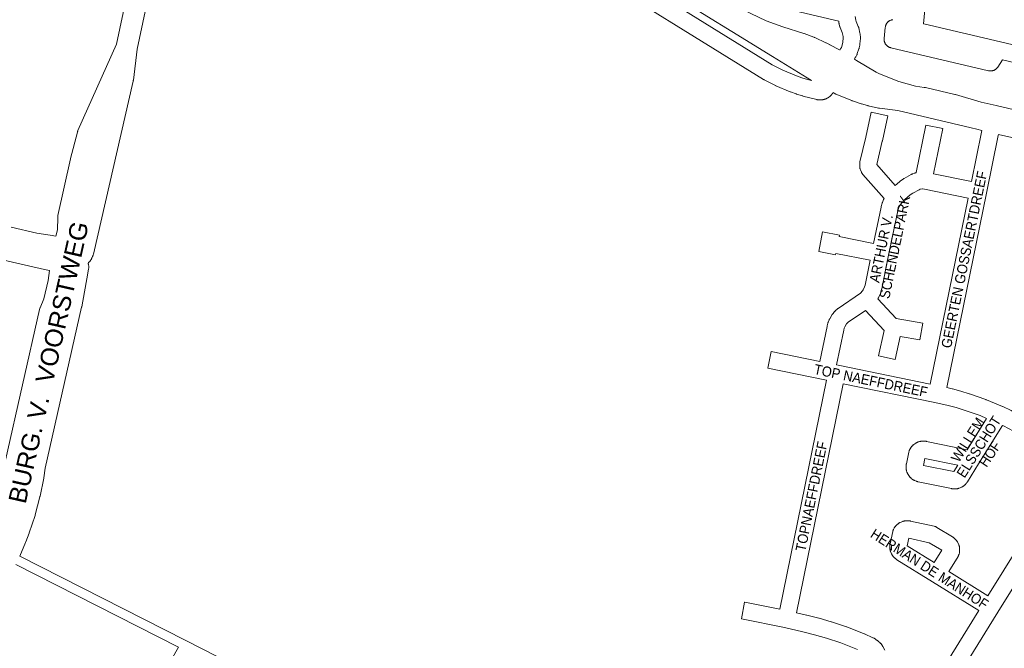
# Model space of a CAD drawing. Header units: metres. Extents: x 123819 to 142731, y 393440 to 405763.
# Tile 104 of 256: x 129557 to 130307, y 398213 to 398692. Entities that reach past the tile are written whole.
import ezdxf
from ezdxf.enums import TextEntityAlignment as Align

# ---------------------------------------------------------------- set-up
doc = ezdxf.new("R2010")
doc.units = ezdxf.units.M
doc.header["$MEASUREMENT"] = 0
for name, color, linetype, lineweight in [('gs-anno-wegen algemeen tekst', 7, 'Continuous', 0), ('gs-knt-aanvullende hoofdweg', 7, 'Continuous', 0), ('gs-knt-fietspaden', 7, 'Continuous', 0), ('gs-knt-hoofdweg', 7, 'Continuous', 0), ('gs-knt-paden', 7, 'Continuous', 0), ('gs-knt-wegen algemeen', 7, 'Continuous', 0)]:
    doc.layers.add(name, color=color, linetype=linetype, lineweight=lineweight)
doc.styles.add('Style-Arial', font='arial.ttf')

msp = doc.modelspace()

# ---------------------------------------------------------------- linework, layer by layer
at = {"layer": 'gs-knt-aanvullende hoofdweg', "color": 7, "linetype": 'Continuous', "flags": 128}
for points in [[(130023.82, 398752.23), (130046.75, 398737.7), (130069.2, 398723.86), (130108.13, 398699.83), (130125.67, 398691.39), (130138.44, 398686.88)], [(130023.82, 398752.23), (130046.75, 398737.7), (130069.2, 398723.86), (130108.13, 398699.83), (130125.67, 398691.39), (130138.44, 398686.88)], [(130176.79, 398636.79), (130176.48, 398636.32), (130176.43, 398636.24), (130176.37, 398636.15), (130176.31, 398636.07), (130176.25, 398635.98), (130176.19, 398635.9), (130176.13, 398635.81), (130176.06, 398635.73), (130176, 398635.65), (130175.94, 398635.57), (130175.87, 398635.48), (130175.81, 398635.4), (130175.74, 398635.32), (130175.67, 398635.24), (130175.61, 398635.16), (130175.54, 398635.09), (130175.47, 398635.01), (130175.4, 398634.93), (130175.33, 398634.85), (130175.26, 398634.78), (130175.19, 398634.7), (130175.11, 398634.63), (130175.04, 398634.55), (130174.97, 398634.48), (130174.89, 398634.41), (130174.82, 398634.34), (130174.74, 398634.26), (130174.67, 398634.19), (130174.59, 398634.12), (130174.51, 398634.05), (130174.43, 398633.99), (130174.35, 398633.92), (130174.27, 398633.85), (130174.19, 398633.78), (130174.11, 398633.72), (130174.03, 398633.65), (130173.95, 398633.59), (130173.87, 398633.53), (130173.78, 398633.46), (130173.7, 398633.4), (130173.62, 398633.34), (130173.53, 398633.28), (130173.45, 398633.22), (130173.36, 398633.16), (130173.28, 398633.1), (130173.19, 398633.05), (130173.1, 398632.99), (130173.01, 398632.93), (130172.92, 398632.88), (130172.84, 398632.83), (130172.75, 398632.77), (130172.66, 398632.72), (130172.57, 398632.67), (130172.48, 398632.62), (130172.38, 398632.57), (130172.29, 398632.52), (130172.2, 398632.47), (130172.11, 398632.42), (130172.02, 398632.37), (130171.92, 398632.33), (130171.83, 398632.28), (130171.73, 398632.24), (130171.64, 398632.2), (130171.55, 398632.15), (130171.45, 398632.11), (130171.35, 398632.07), (130171.26, 398632.03), (130171.16, 398631.99), (130171.06, 398631.95), (130170.97, 398631.92), (130170.87, 398631.88), (130170.77, 398631.84), (130170.67, 398631.81), (130170.58, 398631.78), (130170.48, 398631.74), (130170.38, 398631.71), (130170.28, 398631.68), (130170.18, 398631.65), (130170.08, 398631.62), (130169.98, 398631.59), (130169.88, 398631.56), (130169.78, 398631.54), (130169.68, 398631.51), (130169.58, 398631.49), (130169.48, 398631.46), (130169.37, 398631.44), (130169.27, 398631.42), (130169.17, 398631.4), (130169.07, 398631.38), (130168.97, 398631.36), (130168.86, 398631.34), (130168.76, 398631.32), (130168.66, 398631.31), (130168.56, 398631.29), (130168.45, 398631.28), (130168.35, 398631.26), (130168.25, 398631.25), (130168.14, 398631.24), (130168.04, 398631.23), (130167.94, 398631.22), (130167.83, 398631.21), (130167.73, 398631.2), (130167.62, 398631.19), (130167.52, 398631.19), (130167.42, 398631.18), (130167.31, 398631.18), (130167.21, 398631.17), (130167.11, 398631.17), (130167, 398631.17), (130166.9, 398631.17), (130166.79, 398631.17), (130166.69, 398631.17), (130166.59, 398631.17), (130166.48, 398631.18), (130166.38, 398631.18), (130166.27, 398631.19), (130166.17, 398631.19), (130166.07, 398631.2), (130165.96, 398631.21), (130165.86, 398631.21), (130165.75, 398631.22), (130165.65, 398631.24), (130165.55, 398631.25), (130165.45, 398631.26), (130165.34, 398631.27), (130165.24, 398631.29), (130165.14, 398631.3), (130165.03, 398631.32), (130164.75, 398631.37), (130164.47, 398631.44), (130153.8, 398634.15), (130153.64, 398634.2), (130153.48, 398634.24), (130149, 398635.63), (130148.73, 398635.72), (130144.31, 398637.3), (130144.14, 398637.37), (130143.97, 398637.44), (130133.26, 398641.96), (130133.02, 398642.07), (130132.78, 398642.19), (130124.22, 398646.64), (130124.01, 398646.76), (130123.81, 398646.88), (129976.5, 398738.09)], [(130011.73, 398731.59), (130130.46, 398658.08), (130138.57, 398653.85), (130148.87, 398649.5), (130152.99, 398648.03), (130157.18, 398646.73), (130160.25, 398645.95)], [(130160.25, 398645.95), (130130.61, 398664.21), (130099.59, 398683.34), (130080.58, 398695.06), (130061.27, 398706.96), (130046.43, 398715.32), (130046.42, 398715.32), (130032.3, 398721.94), (130032.26, 398721.97), (130013.7, 398730.82), (130013.69, 398730.82), (130011.73, 398731.59)], [(130138.44, 398686.88), (130154.41, 398681.95), (130154.62, 398681.88), (130154.83, 398681.8), (130162.21, 398679.03)], [(130162.21, 398679.03), (130162.26, 398679.01), (130162.48, 398678.92), (130162.5, 398678.91), (130162.58, 398678.88), (130162.67, 398678.84), (130162.75, 398678.81), (130162.79, 398678.79), (130162.91, 398678.73)], [(130162.21, 398679.03), (130162.26, 398679.01), (130162.48, 398678.92), (130162.5, 398678.91), (130162.58, 398678.88), (130162.67, 398678.84), (130162.75, 398678.81), (130162.79, 398678.79), (130162.91, 398678.73)], [(130162.91, 398678.73), (130171.25, 398674.84), (130171.43, 398674.75), (130174.13, 398673.41), (130174.26, 398673.34), (130174.42, 398673.26), (130181.78, 398669.38), (130181.96, 398669.28)], [(130181.96, 398669.28), (130181.99, 398669.26)], [(130181.96, 398669.28), (130181.99, 398669.26)], [(130193.01, 398662.33), (130194.59, 398661.35)], [(130194.59, 398661.35), (130209.55, 398652.47)], [(130194.59, 398661.35), (130209.55, 398652.47)], [(130209.55, 398652.47), (130212.08, 398651.2)], [(130212.08, 398651.2), (130226.95, 398645.12), (130239.49, 398641.6), (130246.33, 398640.75), (130246.72, 398640.69), (130247.11, 398640.61), (130269.65, 398635.35), (130270.03, 398635.25), (130289.56, 398629.61)], [(130212.08, 398651.2), (130226.95, 398645.12), (130239.49, 398641.6), (130246.33, 398640.75), (130246.72, 398640.69), (130247.11, 398640.61), (130269.65, 398635.35), (130270.03, 398635.25), (130289.56, 398629.61)], [(130290.21, 398607.89), (130286.35, 398608.8), (130286.3, 398608.81), (130281.94, 398609.87), (130240.12, 398619.81), (130240.12, 398619.81), (130226.19, 398623.01), (130212.13, 398624.9), (130211.81, 398624.95), (130211.5, 398625.02), (130203.48, 398626.81), (130203.27, 398626.86), (130203.07, 398626.91), (130198.47, 398628.22), (130198.11, 398628.33), (130191.51, 398630.55), (130191.28, 398630.63), (130191.06, 398630.72), (130178.99, 398635.67), (130178.69, 398635.81), (130178.38, 398635.96), (130176.79, 398636.79)], [(130289.56, 398629.61), (130300.99, 398626.87)], [(130300.99, 398626.87), (130301, 398626.87)], [(130300.99, 398626.87), (130301, 398626.87)], [(130301, 398626.87), (130360.25, 398613.02)], [(130442.38, 398572.32), (130440.01, 398572.88), (130319.81, 398600.96), (130319.77, 398600.97), (130302.94, 398604.89), (130302.93, 398604.9), (130302.89, 398604.91)], [(129550.21, 398534.12), (129569.93, 398529.59), (129580.09, 398527.97), (129584.43, 398527.28)], [(129579.54, 398501.06), (129575.64, 398501.94), (129538.73, 398510.3)]]:
    msp.add_lwpolyline(points, dxfattribs=at)
at = {"layer": 'gs-knt-fietspaden', "color": 7, "linetype": 'Continuous', "flags": 128}
for points in [[(129556.8, 398283.35), (129682.81, 398219.2), (129857.66, 398130.06), (130021.43, 398046.57)], [(129677.7, 398213.93), (129553.87, 398276.97)]]:
    msp.add_lwpolyline(points, dxfattribs=at)
at = {"layer": 'gs-knt-hoofdweg', "color": 7, "linetype": 'Continuous', "flags": 128}
for points in [[(129584.43, 398527.28), (129585.56, 398532.1), (129585.75, 398541.6), (129585.76, 398541.91), (129585.79, 398542.23), (129585.83, 398542.54), (129585.88, 398542.85), (129585.94, 398543.16), (129595.51, 398586.38), (129595.57, 398586.65), (129600.71, 398606.53), (129600.8, 398606.85), (129600.91, 398607.17), (129601.03, 398607.49), (129601.16, 398607.8), (129630.64, 398673.7), (129652.52, 398776.62)], [(129529.25, 398297.38), (129532.74, 398305.51), (129534.91, 398311.24), (129538.91, 398323.42), (129542.15, 398335.7), (129544.69, 398348.24), (129545.88, 398355.95), (129545.93, 398356.22), (129545.98, 398356.49), (129571.86, 398471.37), (129571.95, 398471.72), (129572.05, 398472.08), (129572.17, 398472.42), (129572.31, 398472.76), (129575.17, 398479.43), (129578.41, 398493.39), (129579.54, 398501.06)]]:
    msp.add_lwpolyline(points, dxfattribs=at)
msp.add_lwpolyline([(129668.13, 398773.02), (129646.21, 398669.89), (129643.42, 398646.35), (129643.38, 398646.06), (129643.33, 398645.78), (129643.27, 398645.5), (129612.96, 398513.56), (129612.86, 398513.18), (129612.74, 398512.81), (129612.61, 398512.44), (129612.46, 398512.08), (129612.29, 398511.73), (129612.11, 398511.39), (129611.91, 398511.05), (129611.81, 398510.91), (129611.79, 398510.85), (129611.67, 398510.5), (129611.53, 398510.16), (129611.38, 398509.83), (129611.21, 398509.5), (129611.02, 398509.18), (129610.82, 398508.87), (129610.6, 398508.57), (129610.37, 398508.29), (129610.13, 398508.01), (129609.87, 398507.75), (129609.6, 398507.5), (129609.32, 398507.26), (129609.17, 398507.15, -0.387784), (129609.16, 398507.16), (129609.12, 398507.23), (129609.1, 398507.27), (129608.94, 398506.65), (129609.06, 398506.28), (129609.16, 398505.91), (129609.25, 398505.54), (129609.32, 398505.16), (129609.37, 398504.78), (129609.4, 398504.4), (129609.42, 398504.01), (129609.41, 398503.63), (129609.39, 398503.24), (129609.35, 398502.86), (129609.29, 398502.48), (129608.68, 398499.15), (129604.02, 398473.5), (129603.97, 398473.25), (129603.96, 398473.17), (129576.27, 398350.47), (129575.12, 398343.01), (129575.06, 398342.65), (129572.28, 398328.92), (129572.23, 398328.69), (129572.17, 398328.46), (129568.58, 398314.88), (129568.52, 398314.65), (129568.45, 398314.42), (129564.08, 398301.13), (129563.97, 398300.79), (129561.44, 398294.11), (129561.3, 398293.77), (129556.8, 398283.35)], format="xyb", dxfattribs=at)
at = {"layer": 'gs-knt-paden', "color": 7, "linetype": 'Continuous', "flags": 128}
msp.add_lwpolyline([(129515.7, 398094.9), (129565.24, 398075.04), (129565.31, 398075.01), (129565.38, 398074.98), (129592.46, 398061.55), (129603.75, 398083.32), (129603.78, 398083.38), (129645.58, 398157.88), (129645.6, 398157.91), (129661.74, 398185.65), (129677.7, 398213.93)], dxfattribs=at)
at = {"layer": 'gs-knt-wegen algemeen', "color": 7, "linetype": 'Continuous', "flags": 128}
for points in [[(130250.12, 398734.8), (130245.82, 398689.32), (130245.85, 398689.3), (130304.37, 398675.54), (130371.25, 398659.81)], [(130181.06, 398691.2), (130113.18, 398707.62)], [(130181.99, 398669.26), (130182.55, 398670.15), (130183.1, 398671.22), (130184.07, 398673.98), (130184.33, 398675.18), (130184.54, 398678.44), (130184.45, 398679.62), (130183.76, 398682.72), (130182.24, 398686.38), (130182.13, 398686.68), (130182.03, 398686.98), (130181.47, 398688.82), (130181.4, 398689.06), (130181.34, 398689.31), (130181.29, 398689.55), (130181.25, 398689.8), (130181.06, 398691.2)], [(130193.69, 398694.89), (130194.08, 398692.11), (130194.39, 398691.07), (130196.01, 398687.18), (130196.11, 398686.91), (130196.2, 398686.65), (130196.28, 398686.37), (130196.35, 398686.1), (130197.26, 398682), (130197.32, 398681.69), (130197.37, 398681.39), (130197.4, 398681.08), (130197.56, 398678.98), (130197.58, 398678.67), (130197.58, 398678.36), (130197.56, 398678.05), (130197.29, 398673.86), (130197.26, 398673.55), (130197.22, 398673.24), (130197.16, 398672.94), (130196.72, 398670.87), (130196.66, 398670.6), (130196.59, 398670.33), (130196.5, 398670.07), (130195.24, 398666.48), (130195.13, 398666.2), (130195.01, 398665.92), (130194.88, 398665.65), (130194, 398663.94), (130193.87, 398663.7), (130193.73, 398663.47), (130193.01, 398662.33)], [(130368.27, 398647.14), (130305.86, 398661.81), (130302.28, 398656.26), (130302.11, 398656.01), (130301.93, 398655.76), (130301.73, 398655.53), (130301.52, 398655.3), (130301.31, 398655.08), (130301.08, 398654.87), (130300.84, 398654.68), (130300.6, 398654.49), (130300.34, 398654.32), (130300.08, 398654.16), (130299.81, 398654.01), (130299.53, 398653.88), (130299.25, 398653.75), (130298.96, 398653.65), (130298.67, 398653.55), (130298.37, 398653.47), (130298.07, 398653.4), (130297.77, 398653.35), (130297.46, 398653.31), (130297.16, 398653.29), (130296.85, 398653.28), (130296.54, 398653.29), (130296.23, 398653.31), (130295.93, 398653.34), (130295.62, 398653.39), (130295.32, 398653.46), (130220.74, 398671.02), (130220.44, 398671.09), (130220.14, 398671.19), (130219.85, 398671.29), (130219.56, 398671.41), (130219.28, 398671.55), (130219.01, 398671.7), (130218.74, 398671.86), (130218.48, 398672.03), (130218.23, 398672.22), (130217.99, 398672.41), (130217.76, 398672.62), (130217.54, 398672.84), (130217.33, 398673.07), (130217.13, 398673.31), (130216.94, 398673.56), (130216.76, 398673.82), (130216.6, 398674.08), (130216.45, 398674.36), (130216.31, 398674.64), (130216.19, 398674.92), (130216.08, 398675.22), (130215.99, 398675.51), (130215.91, 398675.81), (130215.84, 398676.12), (130215.79, 398676.42), (130215.75, 398676.73), (130215.73, 398677.05), (130215.72, 398677.36), (130215.73, 398677.67), (130215.75, 398677.98), (130216.58, 398686.54), (130216.62, 398686.85), (130216.67, 398687.15), (130216.74, 398687.46), (130216.82, 398687.76), (130216.91, 398688.05), (130217.02, 398688.34), (130217.14, 398688.63), (130217.28, 398688.91), (130217.43, 398689.18), (130217.59, 398689.44), (130217.77, 398689.7), (130217.95, 398689.95), (130218.15, 398690.19), (130218.36, 398690.42), (130218.58, 398690.64), (130218.81, 398690.85), (130219.05, 398691.04), (130219.3, 398691.23), (130219.56, 398691.4), (130219.83, 398691.56), (130220.1, 398691.71), (130220.38, 398691.84), (130220.67, 398691.96), (130220.96, 398692.07), (130221.26, 398692.17), (130221.56, 398692.24), (130221.86, 398692.31), (130222.17, 398692.36), (130222.4, 398692.38)], [(130282.3, 398569.03), (130289.96, 398606.63), (130290.21, 398607.89)], [(130302.89, 398604.91), (130302.71, 398604.03), (130293.75, 398560.05)], [(130250.7, 398414.56), (130279.69, 398556.27)], [(130293.75, 398560.05), (130263.42, 398411.81)], [(130179.45, 398429.12), (130180.72, 398428.86)], [(130180.72, 398428.86), (130250.7, 398414.56)], [(130293.79, 398388.37), (130288.81, 398390.47), (130276.68, 398394.74), (130270.6, 398396.58), (130264.44, 398398.23), (130254.4, 398400.51), (130184.49, 398414.8), (130148.87, 398240.15), (130156.62, 398238.36), (130156.78, 398238.32), (130166.02, 398235.93), (130166.15, 398235.9), (130175.33, 398233.31), (130175.49, 398233.26), (130175.65, 398233.21), (130186.97, 398229.39), (130187.13, 398229.34), (130187.29, 398229.28), (130200.44, 398224.07), (130200.69, 398223.96), (130207.15, 398221.08), (130207.44, 398220.94), (130207.72, 398220.79), (130207.99, 398220.63), (130210.48, 398219.04), (130210.7, 398218.89), (130210.91, 398218.74), (130211.11, 398218.58), (130211.31, 398218.41), (130211.5, 398218.24), (130212.58, 398217.2), (130212.79, 398217), (130212.98, 398216.78), (130213.17, 398216.56), (130214.1, 398215.39), (130214.25, 398215.18), (130214.4, 398214.97), (130214.55, 398214.75), (130214.68, 398214.52), (130214.8, 398214.29), (130216.15, 398211.63)], [(130263.42, 398411.81), (130267.45, 398410.9), (130267.69, 398410.84), (130274.07, 398409.12), (130274.26, 398409.07), (130280.58, 398407.16), (130280.86, 398407.07), (130293.32, 398402.69), (130293.5, 398402.62), (130293.69, 398402.55), (130305.85, 398397.42), (130306.13, 398397.3), (130312.5, 398394.25), (130312.77, 398394.12), (130324.4, 398387.88), (130324.57, 398387.79), (130324.73, 398387.69), (130363.67, 398363.79)], [(130305.79, 398383.03), (130287.72, 398353.74), (130279.25, 398340.01), (130279.12, 398339.81), (130278.98, 398339.62), (130278.84, 398339.43), (130278.17, 398338.56), (130277.99, 398338.35), (130277.81, 398338.14), (130277.62, 398337.95), (130277.42, 398337.76), (130277.21, 398337.58), (130276.45, 398336.94), (130276.23, 398336.76), (130276.01, 398336.6), (130275.78, 398336.44), (130275.54, 398336.3), (130275.3, 398336.16), (130275.05, 398336.04), (130274.79, 398335.92), (130272.96, 398335.15), (130272.69, 398335.05), (130272.42, 398334.95), (130272.14, 398334.87), (130271.86, 398334.8), (130271.57, 398334.74), (130271.29, 398334.7), (130271, 398334.67), (130270.71, 398334.65), (130270.42, 398334.64), (130268.43, 398334.65), (130268.17, 398334.65), (130267.91, 398334.67), (130267.65, 398334.7), (130267.4, 398334.73), (130267.14, 398334.78), (130241.6, 398340.02), (130241.3, 398340.09), (130241.02, 398340.17), (130240.73, 398340.26), (130240.45, 398340.37), (130238.76, 398341.06), (130238.47, 398341.18), (130238.2, 398341.32), (130237.93, 398341.47), (130237.66, 398341.63), (130237.41, 398341.8), (130237.16, 398341.99), (130236.38, 398342.61), (130236.17, 398342.79), (130235.96, 398342.98), (130235.76, 398343.17), (130235.57, 398343.38), (130235.39, 398343.59), (130235.22, 398343.81), (130235.05, 398344.04), (130233.93, 398345.68), (130233.78, 398345.91), (130233.64, 398346.15), (130233.5, 398346.4), (130233.38, 398346.65), (130233.27, 398346.9), (130233.17, 398347.16), (130233.09, 398347.43), (130232.79, 398348.38), (130232.71, 398348.65), (130232.65, 398348.92), (130232.6, 398349.2), (130232.55, 398349.47), (130232.52, 398349.75), (130232.51, 398350.03), (130232.5, 398350.31), (130232.5, 398352.29), (130232.51, 398352.57), (130232.52, 398352.84), (130232.55, 398353.11), (130232.59, 398353.37), (130232.64, 398353.64), (130234.55, 398362.7), (130234.62, 398362.97), (130234.7, 398363.25), (130234.79, 398363.52), (130234.89, 398363.78), (130235, 398364.05), (130235.12, 398364.3), (130235.58, 398365.19), (130235.7, 398365.42), (130235.83, 398365.65), (130235.97, 398365.87), (130236.12, 398366.08), (130236.28, 398366.29), (130236.9, 398367.07), (130237.08, 398367.29), (130237.27, 398367.5), (130237.47, 398367.69), (130237.67, 398367.88), (130237.88, 398368.06), (130238.1, 398368.24), (130238.33, 398368.4), (130239.97, 398369.52), (130240.21, 398369.67), (130240.45, 398369.81), (130240.69, 398369.94), (130240.94, 398370.07), (130241.2, 398370.18), (130241.46, 398370.27), (130241.72, 398370.36), (130242.68, 398370.66), (130242.95, 398370.73), (130243.22, 398370.8), (130243.49, 398370.85), (130243.77, 398370.89), (130244.05, 398370.92), (130244.33, 398370.94), (130244.6, 398370.94), (130246.59, 398370.94), (130246.85, 398370.94), (130247.11, 398370.92), (130247.37, 398370.89), (130247.63, 398370.86), (130247.89, 398370.81), (130279.03, 398364.45), (130293.79, 398388.37)], [(130356.8, 398352.73), (130318.08, 398376.5), (130306.75, 398382.57), (130305.79, 398383.03)], [(130245.7, 398352.47), (130268.72, 398347.75), (130271.75, 398352.65), (130246.82, 398357.74), (130245.7, 398352.47)], [(130294.8, 398252.94), (130307.04, 398272.67), (130307.04, 398272.68), (130356.8, 398352.73)], [(130287.94, 398241.87), (130252.5, 398263.83), (130225.42, 398280.6), (130225.23, 398280.73), (130225.03, 398280.87), (130224.84, 398281.01), (130223.99, 398281.67), (130223.78, 398281.84), (130223.58, 398282.02), (130223.38, 398282.21), (130223.2, 398282.41), (130223.02, 398282.61), (130222.38, 398283.38), (130222.2, 398283.59), (130222.04, 398283.82), (130221.88, 398284.05), (130221.73, 398284.29), (130221.6, 398284.53), (130221.47, 398284.78), (130221.36, 398285.04), (130220.59, 398286.87), (130220.48, 398287.14), (130220.38, 398287.41), (130220.3, 398287.69), (130220.23, 398287.97), (130220.18, 398288.25), (130220.13, 398288.54), (130220.1, 398288.83), (130220.08, 398289.12), (130220.07, 398289.41), (130220.08, 398291.39), (130220.08, 398291.67), (130220.1, 398291.94), (130220.13, 398292.21), (130220.17, 398292.48), (130220.22, 398292.74), (130222.2, 398302.04), (130222.27, 398302.33), (130222.35, 398302.62), (130222.45, 398302.9), (130222.55, 398303.18), (130222.67, 398303.45), (130222.81, 398303.72), (130223.27, 398304.6), (130223.41, 398304.85), (130223.55, 398305.08), (130223.71, 398305.32), (130223.87, 398305.54), (130224.05, 398305.76), (130224.23, 398305.97), (130224.42, 398306.17), (130225.83, 398307.58), (130226.04, 398307.78), (130226.26, 398307.97), (130226.48, 398308.15), (130226.72, 398308.32), (130226.96, 398308.48), (130227.21, 398308.63), (130227.46, 398308.77), (130227.72, 398308.9), (130227.99, 398309.01), (130229.83, 398309.76), (130230.1, 398309.86), (130230.37, 398309.95), (130230.65, 398310.03), (130230.93, 398310.1), (130231.22, 398310.15), (130231.5, 398310.19), (130231.79, 398310.22), (130232.08, 398310.23), (130232.37, 398310.24), (130234.35, 398310.21), (130234.62, 398310.2), (130234.88, 398310.18), (130235.14, 398310.15), (130235.41, 398310.11), (130235.66, 398310.06), (130253.92, 398306.04), (130254.22, 398305.97), (130254.51, 398305.88), (130254.8, 398305.78), (130255.08, 398305.67), (130255.36, 398305.54), (130255.64, 398305.4), (130255.9, 398305.25), (130267.79, 398298.02), (130268.06, 398297.85), (130268.31, 398297.66), (130268.56, 398297.47), (130268.8, 398297.26)], [(130233.18, 398291.11), (130253.81, 398278.33), (130259.62, 398287.75), (130250.06, 398293.56), (130250.06, 398293.56), (130234.44, 398297), (130233.18, 398291.11)], [(130268.8, 398297.26), (130270.18, 398296), (130270.4, 398295.78), (130270.62, 398295.55), (130270.82, 398295.32), (130271.02, 398295.07), (130271.2, 398294.81), (130271.37, 398294.54), (130271.52, 398294.27), (130271.66, 398293.99), (130272.52, 398292.19), (130272.63, 398291.93), (130272.74, 398291.66), (130272.83, 398291.39), (130272.92, 398291.11), (130272.99, 398290.83), (130273.04, 398290.54), (130273.09, 398290.26), (130273.12, 398289.97), (130273.14, 398289.68), (130273.22, 398287.7), (130273.23, 398287.42), (130273.22, 398287.14), (130273.2, 398286.86), (130273.17, 398286.58), (130273.13, 398286.3), (130273.08, 398286.03), (130273.01, 398285.76), (130272.76, 398284.79), (130272.68, 398284.53), (130272.6, 398284.27), (130272.5, 398284.01), (130272.39, 398283.76), (130272.27, 398283.51), (130272.14, 398283.27), (130272, 398283.03), (130264.88, 398271.48), (130294.8, 398252.94)], [(130314.67, 398260.26), (130302.44, 398240.55), (130258.64, 398169.91)], [(130246.66, 398175.31), (130287.94, 398241.87)]]:
    msp.add_lwpolyline(points, dxfattribs=at)
for points in [[(130166.69, 398431.71), (130172.16, 398458.52), (130172.2, 398458.72), (130172.25, 398458.92), (130172.81, 398461), (130172.89, 398461.25), (130172.97, 398461.49), (130173.06, 398461.73), (130173.75, 398463.44), (130173.85, 398463.69), (130173.96, 398463.92), (130174.09, 398464.16), (130174.22, 398464.39), (130176.13, 398467.54), (130176.27, 398467.76), (130176.42, 398467.98), (130176.58, 398468.19), (130176.75, 398468.39), (130177.95, 398469.79), (130178.1, 398469.97), (130178.27, 398470.14), (130178.43, 398470.3), (130179.78, 398471.57), (130179.96, 398471.73), (130180.15, 398471.89), (130180.35, 398472.05), (130180.55, 398472.19), (130197.58, 398483.87), (130199.28, 398485.65), (130199.72, 398486.3), (130200.82, 398488.64), (130201.18, 398489.99), (130205.05, 398508.98), (130178.81, 398514.17), (130178.59, 398513.05, -0.355704), (130178.58, 398513.04), (130165.82, 398515.56, -0.370616), (130165.81, 398515.57), (130168.79, 398530.62, -0.385625), (130168.8, 398530.63), (130181.55, 398528.11, -0.370628), (130181.56, 398528.1), (130181.33, 398526.94), (130207.65, 398521.74), (130213.33, 398549.45), (130213.39, 398549.75), (130213.47, 398550.03), (130214.2, 398552.42), (130214.28, 398552.67), (130214.37, 398552.91), (130215.28, 398555.23), (130215.38, 398555.48), (130215.49, 398555.72), (130215.61, 398555.96), (130199.46, 398574.34), (130199.27, 398574.57), (130199.09, 398574.81), (130198.92, 398575.06), (130198.76, 398575.32), (130198.61, 398575.58), (130198.47, 398575.85), (130198.35, 398576.13), (130197.56, 398578), (130197.45, 398578.3), (130197.35, 398578.6), (130197.26, 398578.91), (130197.19, 398579.22), (130197.13, 398579.53), (130197.09, 398579.85), (130197.07, 398580.16), (130197.06, 398580.48), (130197.05, 398582.52), (130197.05, 398582.82), (130197.07, 398583.13), (130197.11, 398583.44), (130197.16, 398583.74), (130197.22, 398584.04), (130201.62, 398602.75), (130205.74, 398621.9, -0.38524), (130205.75, 398621.91), (130218.46, 398619.18, -0.369657), (130218.47, 398619.17), (130214.34, 398599.95), (130214.31, 398599.83), (130210.11, 398581.96)], [(130210.11, 398581.96), (130224.09, 398566.04), (130227.42, 398568.85), (130227.66, 398569.05), (130227.92, 398569.24), (130230.47, 398571), (130230.73, 398571.18), (130231, 398571.34), (130236.42, 398574.36), (130236.64, 398574.48), (130236.85, 398574.58), (130237.08, 398574.68), (130237.3, 398574.77), (130239.14, 398575.46), (130239.4, 398575.55), (130239.67, 398575.64), (130239.94, 398575.71), (130240.15, 398575.75), (130247.57, 398611.95, -0.385445), (130247.58, 398611.95), (130260.32, 398609.34, -0.370184), (130260.33, 398609.33), (130253.27, 398574.94), (130282.3, 398569.03)], [(130279.69, 398556.27), (130246.38, 398563.05), (130244.91, 398563.28), (130244.78, 398563.28), (130243.07, 398563.03), (130242.34, 398562.76), (130237.62, 398560.12), (130235.59, 398558.71), (130231.37, 398555.14), (130228.89, 398552.51), (130227.15, 398549.85), (130226.58, 398548.4), (130226.02, 398546.55), (130219.11, 398512.8), (130213.9, 398487.19), (130213.85, 398486.99), (130213.8, 398486.79), (130213.24, 398484.69), (130213.16, 398484.43), (130213.07, 398484.16), (130212.97, 398483.9), (130212.85, 398483.64), (130211.29, 398480.31), (130211.18, 398480.07), (130211.05, 398479.84), (130210.92, 398479.61), (130210.89, 398479.56), (130224.86, 398464.49), (130245.21, 398460.98, -0.3717), (130245.22, 398460.97), (130243.01, 398448.16, -0.371698), (130243, 398448.15), (130227.99, 398450.74), (130224.18, 398433.36, -0.35425), (130224.17, 398433.35), (130211.47, 398436.13, -0.369429), (130211.46, 398436.14), (130215.65, 398455.27), (130201.37, 398470.68), (130188.33, 398461.74), (130187.61, 398461.06), (130186.99, 398460.33), (130185.63, 398458.09), (130185.28, 398457.23), (130184.87, 398455.72), (130179.45, 398429.12)], [(130195.51, 398212.01), (130182.65, 398217.11), (130171.65, 398220.82), (130162.69, 398223.34), (130153.6, 398225.7), (130139.86, 398228.88), (130106.85, 398235.45, -0.370533), (130106.84, 398235.46), (130109.38, 398248.21, -0.38559), (130109.39, 398248.22), (130136.14, 398242.89), (130171.73, 398417.39), (130170.48, 398417.64), (130170.46, 398417.65), (130126.94, 398426.56, -0.370204), (130126.93, 398426.57), (130129.54, 398439.31, -0.385455), (130129.55, 398439.32), (130166.69, 398431.71)]]:
    msp.add_lwpolyline(points, format="xyb", dxfattribs=at)

# ---------------------------------------------------------------- texts
at = {"layer": 'gs-anno-wegen algemeen tekst', "color": 7, "style": 'Style-Arial', "width": 0.909091}
for s, rotation, p in [('GEERTEN GOSSAERTDREEF', 78.34626, (130276.73, 398509.47)), ('SCHENDELPARK', 78.42267, (130223.83, 398519.01)), ('ARTHUR V. ', 78.42267, (130213.68, 398519.3)), ('TOP NAEFFDREEF', 348.30459, (130205.57, 398417.14)), ('WILLEM', 57.52163, (130279.43, 398372)), ('ELSSCHOT', 57.52163, (130287.86, 398366.63)), ('HOF', 56.19467, (130296.3, 398361.26)), ('TOPNAEFFDREEF', 78.49233, (130160.32, 398328.86)), ('HERMAN DE MANHOF', 327.43035, (130250.32, 398273.51))]:
    msp.add_text(s, height=7.7, rotation=rotation, dxfattribs=at).set_placement(p, align=Align.MIDDLE_CENTER)
at = {"layer": 'gs-anno-wegen algemeen tekst', "color": 7, "style": 'Style-Arial'}
msp.add_text('BURG. V.  VOORSTWEG', height=13.6, rotation=77.28618, dxfattribs=at).set_placement((129578.75, 398431.13), align=Align.MIDDLE_CENTER)

doc.saveas('drawing.dxf')
